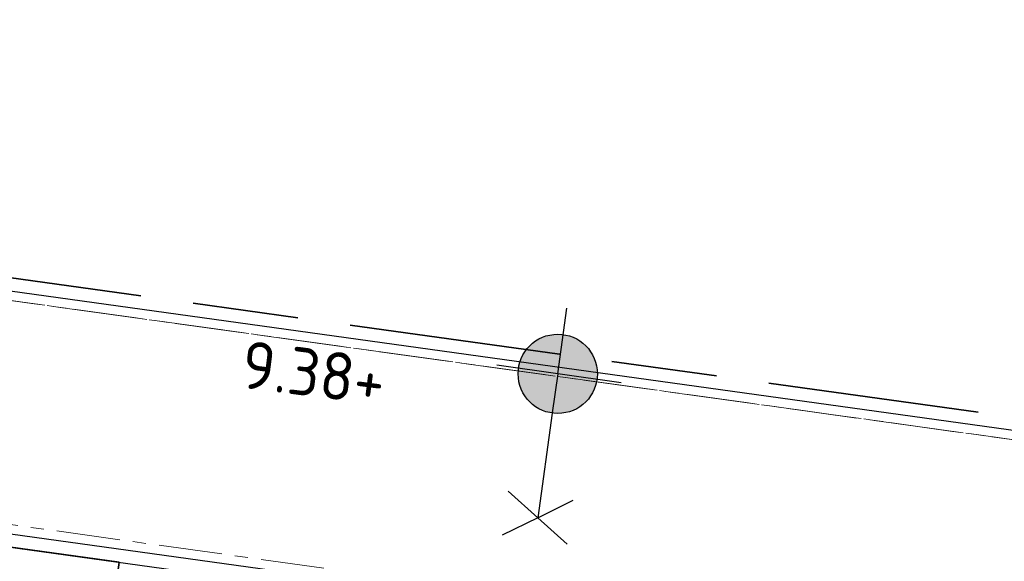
# Model space of a CAD drawing. Header units: metres. Extents: x 167072 to 168585, y 462393 to 462997.
# Tile 55 of 95: x 167577.52 to 167584.97, y 462599.47 to 462603.57. Entities that reach past the tile are written whole.
import ezdxf
from ezdxf.enums import TextEntityAlignment as Align

# ---------------------------------------------------------------- set-up
doc = ezdxf.new("R2010")
doc.units = ezdxf.units.M
doc.header["$LTSCALE"] = 0.2
doc.linetypes.add('ACAD_ISO04W100', pattern=[30, 24, -3, 0, -3])
doc.linetypes.add('VH-OPSLUITBAND_100X200', pattern=[16, 8, -2, 4, -2])
doc.layers.get('0').update_dxf_attribs({"lineweight": 25})
for name, color, linetype, lineweight in [('B-WE-VH-VERKEERSTEGEL-S', 252, 'Continuous', 25), ('N-WE-IE-MEUBILAIR_WEGMEUBILAIR_LICHTMAST-S', 7, 'Continuous', 25), ('N-WE-VH-KANTOPSLUITING_OPSLUITBAND_100X200-G', 150, 'VH-OPSLUITBAND_100X200', 35), ('N-WE-VH-KANTOPSLUITING_VOORKANTBAND_OB_100x200-G', 2, 'Continuous', 25), ('N-WE-VH-KANTVERHARDING_SBS_A_ENKELE_STREKLAAG-G', 10, 'ACAD_ISO04W100', 13), ('N-WE-VH-VERHARDING_GRASPLAAT-G', 70, 'Continuous', 35), ('X-XX-AL-HOOGTELABEL-T25', 1, 'Continuous', 25)]:
    doc.layers.add(name, color=color, linetype=linetype, lineweight=lineweight)
doc.styles.add('NLCS-ISO', font='NLCS-ISO.ttf')

# ---------------------------------------------------------------- blocks, each defined once
blk = doc.blocks.new('N-SIE-WEG_LICHTMAST_1UITHOUDER-SO')
h = blk.add_hatch(color=256)
edge = h.paths.add_edge_path()
edge.add_arc((0, 0), 1.5, 0, 360)
for p, q in [((0, -2.42), (0, 2.33)), ((-5.5, 0), (-6.339, 1.244)), ((-5.5, 0), (-4.661, 1.244)), ((-5.5, 0), (-6.339, -1.244)), ((-1.5, 0), (-5.5, 0)), ((-5.5, 0), (-4.661, -1.244)), ((0, 0), (-1.495, 0)), ((0, 0), (2.515, 0))]:
    blk.add_line(p, q)
blk.add_circle((0, 0), 1.5)
at = {"style": 'NLCS-ISO'}
blk.add_attdef('TYPE', text='', height=1.8, dxfattribs=at).set_placement((0, 2.33), align=Align.BOTTOM_CENTER)

msp = doc.modelspace()

# ---------------------------------------------------------------- linework, layer by layer
at = {"layer": 'B-WE-VH-VERKEERSTEGEL-S', "flags": 128}
msp.add_lwpolyline([(167563.1541, 462601.5581), (167565.7251, 462601.201), (167566.1708, 462601.1391), (167595.7568, 462597.0299)], dxfattribs=at)
msp.add_lwpolyline([(167563.1541, 462601.5581), (167565.7251, 462601.201), (167566.1708, 462601.1391), (167595.7568, 462597.0299)], dxfattribs=at)
at = {"layer": 'N-WE-VH-KANTOPSLUITING_OPSLUITBAND_100X200-G', "flags": 128}
msp.add_lwpolyline([(167552.6142, 462584.8795), (167595.0303, 462578.9883), (167596.9982, 462586.1506), (167597.3211, 462587.6196), (167598.5601, 462598.68), (167563.379, 462603.5662)], dxfattribs=at)
at = {"layer": 'N-WE-VH-KANTOPSLUITING_VOORKANTBAND_OB_100x200-G', "flags": 128}
msp.add_lwpolyline([(167552.6352, 462584.9775), (167594.9572, 462579.0994), (167596.9011, 462586.1746), (167597.2223, 462587.636), (167598.4499, 462598.5943), (167563.3679, 462603.4668)], dxfattribs=at)
at = {"layer": 'N-WE-VH-KANTOPSLUITING_VOORKANTBAND_OB_100x200-G'}
msp.add_lwpolyline([(167563.1652, 462601.6575), (167595.7706, 462597.129)], dxfattribs=at)
at = {"layer": 'N-WE-VH-KANTVERHARDING_SBS_A_ENKELE_STREKLAAG-G', "ltscale": 0.1, "flags": 128}
msp.add_lwpolyline([(167563.4276, 462603.3879), (167563.2442, 462601.7172), (167596.2458, 462597.1336), (167595.5455, 462592.092), (167594.0048, 462580.9985), (167586.2393, 462582.0771), (167583.6046, 462582.443), (167558.5055, 462585.929), (167559.1837, 462590.8121), (167557.6159, 462591.0299, 0.392958), (167553.3663, 462588.0546), (167552.7195, 462585.0365), (167594.9059, 462579.1772), (167596.8331, 462586.1914), (167597.1532, 462587.6474), (167598.3727, 462598.5344)], format="xyb", close=True, dxfattribs=at)
msp.add_lwpolyline([(167598.3727, 462598.5344), (167563.4276, 462603.3879)], close=True, dxfattribs=at)
at = {"layer": 'N-WE-VH-VERHARDING_GRASPLAAT-G'}
msp.add_lwpolyline([(167578.2746, 462599.458), (167576.1946, 462599.7469), (167575.5302, 462594.9628), (167577.6102, 462594.6739), (167578.2719, 462599.4382)], close=True, dxfattribs=at)

# ---------------------------------------------------------------- block references
at = {"layer": 'N-WE-IE-MEUBILAIR_WEGMEUBILAIR_LICHTMAST-S', "xscale": 0.2000000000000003, "yscale": 0.2000000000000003, "zscale": 0.2000000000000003, "rotation": 82.04835230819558}
msp.add_blockref('N-SIE-WEG_LICHTMAST_1UITHOUDER-SO', (167581.5948, 462600.8849), dxfattribs=at)

# ---------------------------------------------------------------- texts
at = {"layer": 'X-XX-AL-HOOGTELABEL-T25', "style": 'NLCS-ISO'}
msp.add_text('9.38+', height=0.36, rotation=352.73173, dxfattribs=at).set_placement((167579.1837, 462600.7819))

doc.saveas('drawing.dxf')
